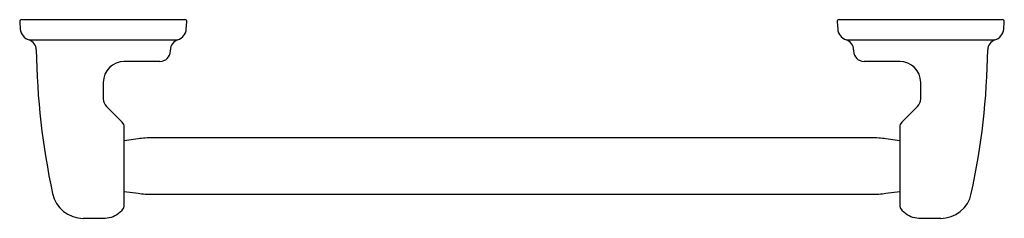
# Model space of a CAD drawing. Header units: millimetres. Extents: x 4079.438 to 4079.908, y 1744.186 to 1744.281.
import ezdxf

# ---------------------------------------------------------------- set-up
doc = ezdxf.new("R2010")
doc.units = ezdxf.units.MM
doc.layers.add('SANINDUSA', color=3, linetype='Continuous')

msp = doc.modelspace()

# ---------------------------------------------------------------- linework, layer by layer
at = {"layer": 'SANINDUSA'}
for p, q in [((4079.438227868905, 1744.280067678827), (4079.438528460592, 1744.276631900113)), ((4079.439224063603, 1744.281154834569), (4079.440647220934, 1744.281154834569)), ((4079.440647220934, 1744.281154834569), (4079.462530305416, 1744.281154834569)), ((4079.462530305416, 1744.281154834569), (4079.494077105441, 1744.281154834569)), ((4079.494077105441, 1744.281154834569), (4079.516272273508, 1744.281154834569)), ((4079.516272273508, 1744.281154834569), (4079.5170414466, 1744.281154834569)), ((4079.51773704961, 1744.276631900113), (4079.518037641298, 1744.280067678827)), ((4079.828227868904, 1744.280067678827), (4079.828528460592, 1744.276631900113)), ((4079.829224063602, 1744.281154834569), (4079.829993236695, 1744.281154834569)), ((4079.829993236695, 1744.281154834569), (4079.852188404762, 1744.281154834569)), ((4079.852188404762, 1744.281154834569), (4079.883735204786, 1744.281154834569)), ((4079.883735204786, 1744.281154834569), (4079.905618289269, 1744.281154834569)), ((4079.905618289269, 1744.281154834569), (4079.9070414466, 1744.281154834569)), ((4079.907737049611, 1744.276631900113), (4079.908037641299, 1744.280067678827)), ((4079.442680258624, 1744.27143923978), (4079.444041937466, 1744.271438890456)), ((4079.444041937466, 1744.271438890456), (4079.444326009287, 1744.271453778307)), ((4079.461174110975, 1744.271451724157), (4079.463066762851, 1744.271436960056)), ((4079.493549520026, 1744.271436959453), (4079.49559428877, 1744.271454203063)), ((4079.512679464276, 1744.271459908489), (4079.512859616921, 1744.27144385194)), ((4079.512859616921, 1744.27144385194), (4079.513599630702, 1744.27144385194)), ((4079.832665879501, 1744.27144385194), (4079.833405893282, 1744.27144385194)), ((4079.833405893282, 1744.27144385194), (4079.833586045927, 1744.271459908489)), ((4079.850671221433, 1744.271454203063), (4079.852715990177, 1744.271436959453)), ((4079.883198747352, 1744.271436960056), (4079.885091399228, 1744.271451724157)), ((4079.901939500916, 1744.271453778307), (4079.902223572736, 1744.271438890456)), ((4079.902223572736, 1744.271438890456), (4079.903587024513, 1744.2714398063)), ((4079.510132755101, 1744.266154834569), (4079.510132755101, 1744.26668469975)), ((4079.836132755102, 1744.26668469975), (4079.836132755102, 1744.266154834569)), ((4079.495073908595, 1744.261154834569), (4079.488132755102, 1744.261154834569)), ((4079.504263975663, 1744.261154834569), (4079.495073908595, 1744.261154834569)), ((4079.505132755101, 1744.261154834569), (4079.504263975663, 1744.261154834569)), ((4079.84200153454, 1744.261154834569), (4079.841132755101, 1744.261154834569)), ((4079.851191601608, 1744.261154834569), (4079.84200153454, 1744.261154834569)), ((4079.858132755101, 1744.261154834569), (4079.851191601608, 1744.261154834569)), ((4079.478132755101, 1744.251154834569), (4079.478132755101, 1744.243225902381)), ((4079.868132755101, 1744.243225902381), (4079.868132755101, 1744.251154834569)), ((4079.487197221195, 1744.232090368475), (4079.479597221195, 1744.239690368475)), ((4079.866668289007, 1744.239690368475), (4079.859068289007, 1744.232090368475)), ((4079.494683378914, 1744.224171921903), (4079.488131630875, 1744.223254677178)), ((4079.844649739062, 1744.224654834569), (4079.50161577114, 1744.224654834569)), ((4079.858133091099, 1744.22325478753), (4079.851582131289, 1744.224171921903)), ((4079.488132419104, 1744.199054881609), (4079.494683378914, 1744.198137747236)), ((4079.50161577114, 1744.197654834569), (4079.844649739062, 1744.197654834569)), ((4079.851582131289, 1744.198137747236), (4079.858133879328, 1744.199054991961)), ((4079.892294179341, 1744.19799509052), (4079.892294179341, 1744.19799509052)), ((4079.486052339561, 1744.189074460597), (4079.487097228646, 1744.190119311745)), ((4079.859168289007, 1744.190119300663), (4079.860211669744, 1744.189075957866)), ((4079.468630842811, 1744.186154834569), (4079.468590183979, 1744.186154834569)), ((4079.478509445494, 1744.186154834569), (4079.468630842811, 1744.186154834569)), ((4079.478954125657, 1744.186154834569), (4079.478509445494, 1744.186154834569)), ((4079.867756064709, 1744.186154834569), (4079.867292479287, 1744.186154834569)), ((4079.877634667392, 1744.186154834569), (4079.867756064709, 1744.186154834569)), ((4079.877675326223, 1744.186154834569), (4079.877634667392, 1744.186154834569))]:
    msp.add_line(p, q, dxfattribs=at)
at = {"layer": 'SANINDUSA', "flags": 128}
for points in [[(4079.446160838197, 1744.266740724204), (4079.446090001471, 1744.267516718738), (4079.445899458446, 1744.268272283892), (4079.445593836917, 1744.268989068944), (4079.445180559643, 1744.269649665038), (4079.44466966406, 1744.270238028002), (4079.444073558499, 1744.270739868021), (4079.443406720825, 1744.2711429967), (4079.4426853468, 1744.271437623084)], [(4079.444326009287, 1744.271453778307), (4079.44493172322, 1744.271491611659), (4079.446097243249, 1744.271528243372), (4079.447706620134, 1744.271552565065), (4079.450098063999, 1744.27156255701), (4079.454242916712, 1744.271541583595), (4079.457088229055, 1744.271510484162), (4079.460095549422, 1744.271468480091), (4079.461174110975, 1744.271451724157)], [(4079.463066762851, 1744.271436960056), (4079.470710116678, 1744.271436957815), (4079.478374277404, 1744.271436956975), (4079.485961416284, 1744.271436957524), (4079.493549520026, 1744.271436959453)], [(4079.49559428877, 1744.271454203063), (4079.497245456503, 1744.271481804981), (4079.500227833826, 1744.271526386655), (4079.503036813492, 1744.271559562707), (4079.507098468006, 1744.271582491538), (4079.509773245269, 1744.271568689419), (4079.511225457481, 1744.271540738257), (4079.512222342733, 1744.271500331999), (4079.512679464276, 1744.271459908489)], [(4079.833586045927, 1744.271459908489), (4079.83404316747, 1744.271500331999), (4079.835040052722, 1744.271540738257), (4079.836492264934, 1744.271568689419), (4079.839167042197, 1744.271582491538), (4079.843228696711, 1744.271559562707), (4079.846037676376, 1744.271526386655), (4079.8490200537, 1744.271481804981), (4079.850671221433, 1744.271454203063)], [(4079.852715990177, 1744.271436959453), (4079.860294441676, 1744.271436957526), (4079.867891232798, 1744.271436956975), (4079.875545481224, 1744.271436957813), (4079.883198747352, 1744.271436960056)], [(4079.885091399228, 1744.271451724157), (4079.886169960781, 1744.271468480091), (4079.889177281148, 1744.271510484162), (4079.892022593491, 1744.271541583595), (4079.896167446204, 1744.27156255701), (4079.898558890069, 1744.271552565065), (4079.900168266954, 1744.271528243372), (4079.901333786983, 1744.271491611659), (4079.901939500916, 1744.271453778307)], [(4079.903578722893, 1744.271437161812), (4079.902857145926, 1744.271142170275), (4079.9021901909, 1744.270738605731), (4079.901594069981, 1744.27023627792), (4079.901083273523, 1744.269647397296), (4079.900670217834, 1744.268986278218), (4079.900364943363, 1744.268268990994), (4079.900174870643, 1744.267512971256), (4079.900104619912, 1744.266736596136)], [(4079.488126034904, 1744.229472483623), (4079.488078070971, 1744.230309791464), (4079.48785573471, 1744.231062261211), (4079.487097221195, 1744.232190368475)], [(4079.859168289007, 1744.232190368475), (4079.858409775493, 1744.231062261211), (4079.858187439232, 1744.230309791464), (4079.858139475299, 1744.229472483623)], [(4079.488126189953, 1744.192849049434), (4079.488127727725, 1744.192966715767), (4079.488129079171, 1744.193385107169), (4079.4881309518, 1744.194910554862), (4079.488132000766, 1744.197051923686), (4079.48813251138, 1744.199496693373), (4079.488132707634, 1744.201978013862), (4079.488132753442, 1744.204313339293), (4079.488132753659, 1744.206367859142), (4079.488132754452, 1744.208275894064), (4079.488132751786, 1744.210640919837), (4079.488132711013, 1744.213475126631), (4079.488132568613, 1744.216687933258), (4079.488132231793, 1744.220129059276), (4079.488131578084, 1744.223529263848), (4079.488130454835, 1744.226532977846), (4079.488129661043, 1744.227744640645), (4079.488128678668, 1744.228681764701), (4079.48812747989, 1744.229277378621), (4079.488126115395, 1744.229461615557)], [(4079.85813932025, 1744.229460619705), (4079.858137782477, 1744.229342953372), (4079.858136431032, 1744.22892456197), (4079.858134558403, 1744.227399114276), (4079.858133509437, 1744.225257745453), (4079.858132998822, 1744.222812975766), (4079.858132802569, 1744.220331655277), (4079.85813275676, 1744.217996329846), (4079.858132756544, 1744.215941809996), (4079.858132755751, 1744.214033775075), (4079.858132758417, 1744.211668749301), (4079.858132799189, 1744.208834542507), (4079.85813294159, 1744.205621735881), (4079.858133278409, 1744.202180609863), (4079.858133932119, 1744.19878040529), (4079.858135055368, 1744.195776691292), (4079.858135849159, 1744.194565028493), (4079.858136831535, 1744.193627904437), (4079.858138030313, 1744.193032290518), (4079.858139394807, 1744.192848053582)], [(4079.877634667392, 1744.186154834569), (4079.880169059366, 1744.186370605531), (4079.882630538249, 1744.187011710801), (4079.884948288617, 1744.188059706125), (4079.887055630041, 1744.189484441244), (4079.888891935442, 1744.191244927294), (4079.890404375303, 1744.19329051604), (4079.891549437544, 1744.195562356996), (4079.892294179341, 1744.19799509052)], [(4079.487097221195, 1744.190119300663), (4079.48785573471, 1744.191247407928), (4079.488078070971, 1744.191999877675), (4079.488126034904, 1744.192837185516)], [(4079.858139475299, 1744.192837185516), (4079.858187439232, 1744.191999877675), (4079.858409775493, 1744.191247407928), (4079.859168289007, 1744.190119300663)], [(4079.486052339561, 1744.189074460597), (4079.485325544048, 1744.188417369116), (4079.484537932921, 1744.187834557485), (4079.483697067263, 1744.187331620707), (4079.482811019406, 1744.186913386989), (4079.481888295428, 1744.186583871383), (4079.480937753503, 1744.186346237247), (4079.479968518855, 1744.186202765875), (4079.478990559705, 1744.186154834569)], [(4079.867274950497, 1744.186154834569), (4079.866296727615, 1744.186202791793), (4079.865327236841, 1744.186346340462), (4079.864376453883, 1744.186584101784), (4079.863453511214, 1744.186913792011), (4079.862567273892, 1744.187332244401), (4079.861726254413, 1744.187835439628), (4079.860938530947, 1744.188418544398), (4079.860211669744, 1744.189075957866)]]:
    msp.add_lwpolyline(points, dxfattribs=at)
at = {"layer": 'SANINDUSA'}
for centre, radius, start, end in [((4079.439224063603, 1744.280154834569), 0.001000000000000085, 90, 184.9999999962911), ((4079.5170414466, 1744.280154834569), 0.001000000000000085, 355.0000000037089, 90), ((4079.829224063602, 1744.280154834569), 0.001000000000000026, 90, 184.9999999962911), ((4079.9070414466, 1744.280154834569), 0.001000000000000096, 355.0000000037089, 90), ((4079.444505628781, 1744.277154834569), 0.006000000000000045, 184.9999999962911, 252.2882538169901), ((4079.511759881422, 1744.277154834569), 0.006000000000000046, 287.8559473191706, 355.0000000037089), ((4079.834505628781, 1744.277154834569), 0.006000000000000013, 184.9999999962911, 252.1440526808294), ((4079.901759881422, 1744.277154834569), 0.006000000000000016, 287.7295197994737, 355.0000000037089), ((4079.515132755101, 1744.26668469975), 0.005000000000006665, 107.8559473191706, 180), ((4079.831132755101, 1744.26668469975), 0.005000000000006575, 0, 72.14405268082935), ((4079.793393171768, 1744.271154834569), 0.347260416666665, 180.7285299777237, 192.1635807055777), ((4079.505132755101, 1744.266154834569), 0.005000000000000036, 270, 0), ((4079.841132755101, 1744.266154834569), 0.005, 180, 270), ((4079.557194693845, 1744.27088385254), 0.3429350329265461, 347.7285247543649, 359.3074911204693), ((4079.488132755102, 1744.251154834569), 0.009999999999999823, 90, 180), ((4079.858132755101, 1744.251154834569), 0.009999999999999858, 0, 90), ((4079.483132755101, 1744.243225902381), 0.00500000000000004, 180, 225), ((4079.863132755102, 1744.243225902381), 0.00500000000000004, 315, 0), ((4079.50161577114, 1744.174654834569), 0.05000000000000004, 90, 97.9696103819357), ((4079.844649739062, 1744.174654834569), 0.05000000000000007, 82.03038961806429, 90), ((4079.468590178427, 1744.201154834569), 0.01499999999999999, 192.1973702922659, 270.0000212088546), ((4079.50161577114, 1744.247654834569), 0.05, 262.0303896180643, 270), ((4079.844649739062, 1744.247654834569), 0.05, 270, 277.9696103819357)]:
    msp.add_arc(centre, radius, start, end, dxfattribs=at)

doc.saveas('drawing.dxf')
